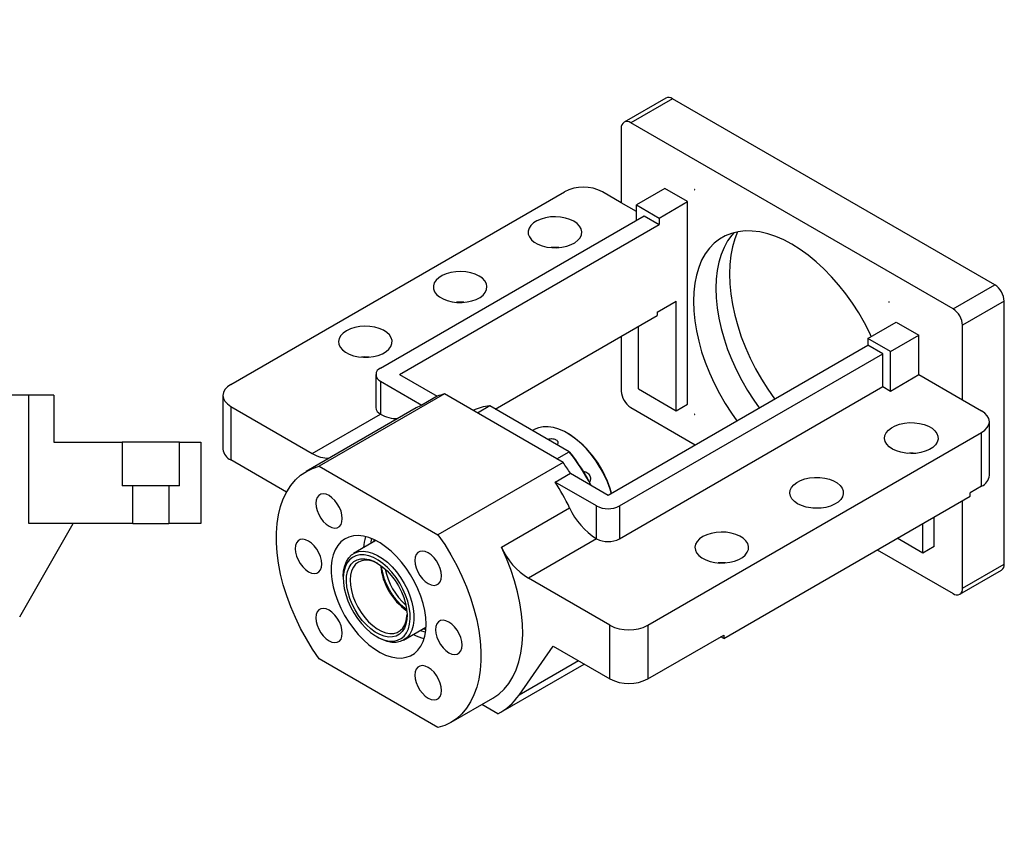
# Model space of a CAD drawing. Header units: millimetres. Extents: x 17 to 333, y 11 to 190.
# Tile 5 of 5: x 170 to 275, y 105 to 190. Entities that reach past the tile are written whole.
import ezdxf

# ---------------------------------------------------------------- set-up
doc = ezdxf.new("R2010")
doc.units = ezdxf.units.MM
doc.layers.add('圖層0', color=7, linetype='Continuous')
doc.styles.add('SLDTEXTSTYLE0', font='TXT', dxfattribs={"width": 0.7})
doc.styles.add('SLDTEXTSTYLE1', font='TXT', dxfattribs={"width": 0.7, "bigfont": 'bigfont'})
doc.styles.add('SLDTEXTSTYLE4', font='TXT', dxfattribs={"width": 0.625, "bigfont": 'bigfont'})

# ---------------------------------------------------------------- blocks, each defined once
blk = doc.blocks.new('SW_NOTE_2')
at = {"layer": '圖層0', "color": 0, "char_height": 2.6458, "attachment_point": 2}
for s, insert, style in [('\\M+19655\\M+196CA\\M+19AA4 B-B', (7.73, 3.41), 'SLDTEXTSTYLE1'), ('\\M+194E4\\M+197E1 1 : 3', (7.86, -1.26), 'SLDTEXTSTYLE4')]:
    blk.add_mtext(s, dxfattribs=dict(at, insert=insert, style=style))

msp = doc.modelspace()

# ---------------------------------------------------------------- linework, layer by layer
at = {"color": 7, "linetype": 'Continuous', "lineweight": 25}
for p, q in [((238.8117, 181.6052), (234.367, 179.0393)), ((239.5259, 181.5344), (235.0812, 178.9686)), ((273.8711, 161.7074), (239.5259, 181.5344)), ((234.0711, 178.3853), (234.0711, 170.4531)), ((269.4264, 159.1415), (235.0812, 178.9686)), ((192.4528, 151.0926), (228.0102, 171.6194)), ((234.0711, 170.4531), (232.0508, 171.6194)), ((238.7178, 171.97), (235.6873, 170.2206)), ((241.1421, 170.5705), (238.7178, 171.97)), ((235.6873, 169.5201), (234.0711, 170.4531)), ((235.6873, 168.5876), (235.6873, 170.2206)), ((235.6873, 170.2206), (238.1117, 168.821)), ((238.1117, 168.821), (241.1421, 170.5705)), ((241.1421, 148.9904), (241.1421, 170.5705)), ((208.4132, 152.8426), (236.4954, 169.0542)), ((236.4954, 169.0542), (238.1117, 168.1211)), ((210.4335, 152.1428), (238.1117, 168.1211)), ((238.1117, 168.821), (238.1117, 168.1211)), ((269.4264, 159.1415), (273.8711, 161.7074)), ((237.9097, 158.7892), (239.93, 159.9555)), ((239.93, 148.2907), (239.93, 159.9555)), ((274.8812, 159.9578), (270.4366, 157.3919)), ((274.8812, 131.9621), (274.8812, 159.9578)), ((237.9097, 158.7892), (237.9097, 158.4393)), ((220.6373, 148.4682), (237.9097, 158.4393)), ((260.335, 155.9917), (263.3655, 157.7412)), ((263.3655, 157.7412), (265.7899, 156.3416)), ((270.4366, 149.4598), (270.4366, 157.3919)), ((235.8894, 150.6233), (235.8894, 157.273)), ((234.0711, 156.2233), (234.0711, 150.3896)), ((262.7594, 154.5922), (260.335, 155.9917)), ((260.335, 155.9917), (260.335, 155.2918)), ((262.7594, 154.5922), (265.7899, 156.3416)), ((265.7899, 152.1423), (265.7899, 156.3416)), ((232.6569, 139.3136), (260.335, 155.2918)), ((233.869, 138.1473), (261.9513, 154.3588)), ((261.9513, 154.3588), (260.335, 155.2918)), ((261.9513, 150.8593), (261.9513, 154.3588)), ((262.7594, 150.3928), (262.7594, 154.5922)), ((207.9111, 152.1428), (207.9111, 148.6434)), ((208.4132, 151.4431), (212.8291, 148.8938)), ((208.4132, 151.4431), (208.4132, 147.9436)), ((210.4335, 152.1428), (214.4453, 149.8269)), ((262.7594, 150.3928), (265.7899, 152.1423)), ((265.7899, 152.1423), (270.4366, 149.4598)), ((215.2206, 150.0792), (201.8866, 142.3816)), ((227.8697, 142.777), (215.2206, 150.0792)), ((233.869, 134.6478), (261.9513, 150.8593)), ((235.8894, 150.6233), (239.93, 148.2907)), ((261.9513, 150.8593), (262.7594, 150.3928)), ((170.9363, 149.9499), (164.3171, 149.9499)), ((170.9363, 136.2833), (170.9363, 149.9499)), ((173.6029, 149.9499), (170.9363, 149.9499)), ((173.6029, 149.9499), (173.6029, 144.9499)), ((191.616, 149.9263), (191.616, 144.2105)), ((214.4453, 149.8269), (212.8291, 148.8938)), ((270.4366, 149.4598), (272.4569, 148.2935)), ((192.4528, 148.76), (192.4528, 143.0442)), ((192.4528, 148.76), (201.1419, 143.7439)), ((212.2153, 148.5919), (200.4975, 141.8274)), ((220.048, 148.8083), (218.7351, 148.0503)), ((228.4972, 143.9307), (220.048, 148.8083)), ((235.0812, 148.6399), (241.9468, 144.6765)), ((239.93, 148.2907), (241.1421, 148.9904)), ((201.1419, 143.7439), (208.415, 147.9426)), ((208.4132, 147.9436), (208.415, 147.9426)), ((273.2937, 141.4114), (273.2937, 147.1272)), ((224.7421, 146.2562), (224.6055, 146.1773)), ((228.415, 145.8437), (228.314, 145.9021)), ((236.8995, 125.4341), (272.4569, 145.9609)), ((272.4569, 140.2451), (272.4569, 145.9609)), ((173.6029, 144.9499), (180.8809, 144.9499)), ((180.8809, 144.9499), (180.8809, 140.2833)), ((186.9916, 144.9499), (180.8809, 144.9499)), ((186.9916, 140.2833), (186.9916, 144.9499)), ((186.9916, 144.9499), (189.2696, 144.9499)), ((189.2696, 144.9499), (189.2696, 136.2833)), ((227.1842, 143.1728), (228.4972, 143.9307)), ((228.4972, 143.9307), (228.5715, 143.8878)), ((198.3884, 139.6177), (192.4528, 143.0442)), ((227.8697, 142.777), (214.5357, 135.0795)), ((201.8866, 142.3816), (214.5357, 135.0795)), ((227.0288, 140.6965), (228.6451, 141.6295)), ((231.4447, 138.1473), (227.0288, 140.6965)), ((228.6451, 141.6295), (232.6569, 139.3136)), ((182.021, 140.2833), (180.8809, 140.2833)), ((182.021, 136.2833), (182.021, 140.2833)), ((185.8516, 140.2833), (182.021, 140.2833)), ((185.8516, 140.2833), (185.8516, 136.2833)), ((186.9916, 140.2833), (185.8516, 140.2833)), ((272.4569, 140.2451), (271.2447, 139.5453)), ((244.9807, 124.0335), (271.2447, 139.1954)), ((270.4366, 129.3962), (270.4366, 138.7289)), ((271.2447, 139.1954), (271.2447, 139.5453)), ((221.2913, 133.745), (228.5644, 137.9436)), ((231.4447, 134.6478), (231.4447, 138.1473)), ((233.869, 138.1473), (233.869, 134.6478)), ((267.4061, 133.8286), (267.4061, 136.9794)), ((169.9588, 126.3447), (175.65, 136.2833)), ((182.021, 136.2833), (170.9363, 136.2833)), ((182.021, 136.2833), (185.8516, 136.2833)), ((189.2696, 136.2833), (185.8516, 136.2833)), ((266.1939, 133.1288), (266.1939, 136.2796)), ((207.9257, 134.4534), (205.5471, 133.0803)), ((231.4429, 134.6488), (224.1698, 130.4502)), ((231.4447, 134.6478), (231.4429, 134.6488)), ((266.1939, 133.1288), (263.4649, 134.7042)), ((261.3431, 133.4793), (269.4264, 128.8129)), ((267.4061, 133.8286), (266.1939, 133.1288)), ((270.1406, 128.7422), (274.5853, 131.308)), ((270.4366, 129.3962), (274.8812, 131.9621)), ((204.4433, 130.6406), (204.4433, 130.4073)), ((232.8589, 125.4341), (224.1698, 130.4502)), ((210.8752, 123.8507), (213.2538, 125.2238)), ((212.9984, 125.0763), (213.2367, 124.9822)), ((232.8589, 119.7183), (232.8589, 125.4341)), ((236.8995, 125.4341), (236.8995, 119.7183)), ((208.0086, 124.2315), (208.2106, 124.1148)), ((208.5894, 123.9181), (208.2106, 124.1148)), ((236.8995, 119.7183), (244.9807, 124.3835)), ((244.9807, 124.0335), (244.6776, 124.2085)), ((244.9807, 124.3835), (244.9807, 124.0335)), ((223.1751, 118.0028), (226.798, 123.2172)), ((226.798, 123.2172), (232.8589, 119.7183)), ((214.5357, 114.5493), (201.8866, 121.8515)), ((221.2266, 116.1848), (230.1032, 121.3091)), ((215.9248, 115.1036), (220.3695, 117.6694)), ((220.8971, 116.0086), (219.1949, 116.9913))]:
    msp.add_line(p, q, dxfattribs=at)
at = {"color": 8, "linetype": 'Continuous', "lineweight": 25}
msp.add_line((229.5028, 121.6557), (223.1751, 118.0028), dxfattribs=at)
at = {"color": 7, "linetype": 'Continuous', "lineweight": 25, "flags": 128}
for points in [[(241.9111, 171.8215), (241.91, 171.8285), (241.9069, 171.8357), (241.9022, 171.842), (241.8967, 171.8465), (241.8912, 171.8484), (241.8865, 171.8475), (241.8833, 171.8439), (241.8822, 171.8382), (241.8833, 171.8312), (241.8865, 171.8239), (241.8912, 171.8176), (241.8967, 171.8132), (241.9022, 171.8112), (241.9069, 171.8122), (241.91, 171.8158), (241.9111, 171.8215)], [(229.0203, 168.4704), (228.6015, 168.6701), (228.1247, 168.8204), (227.6073, 168.9158), (227.068, 168.9531), (226.5262, 168.9307), (226.0015, 168.8495), (225.513, 168.7125), (225.0781, 168.5246), (224.7127, 168.2926), (224.43, 168.0248), (224.2402, 167.731), (224.1501, 167.4218), (224.1631, 167.1083), (224.2785, 166.8019), (224.4924, 166.5137), (224.7968, 166.254), (225.1809, 166.0323), (225.6307, 165.8565), (226.13, 165.7331), (226.6608, 165.6664), (227.2038, 165.6589), (227.7395, 165.7109), (228.2484, 165.8205), (228.7122, 165.9837), (229.1142, 166.1947), (229.4397, 166.4457), (229.677, 166.7277), (229.8176, 167.0306), (229.8563, 167.3434), (229.7919, 167.6547), (229.6265, 167.9534), (229.3662, 168.2286), (229.0203, 168.4704)], [(260.7098, 156.2081), (260.5442, 156.5561), (259.983, 157.6452), (259.3691, 158.7086), (258.7065, 159.7391), (257.9998, 160.7297), (257.2539, 161.6735), (256.4739, 162.5642), (255.665, 163.3957), (254.8328, 164.1622), (253.983, 164.8585), (253.1214, 165.4799), (252.2538, 166.0222), (251.3863, 166.4816), (250.5247, 166.855), (249.6749, 167.1398), (248.8427, 167.3341), (248.0338, 167.4366), (247.2537, 167.4465), (246.5078, 167.3639), (245.8012, 167.1892), (245.1386, 166.9237), (244.5246, 166.5691), (243.9634, 166.128), (243.4589, 165.6032), (243.0144, 164.9985), (242.6331, 164.3178), (242.3175, 163.566), (242.0697, 162.748), (241.8915, 161.8695), (241.7841, 160.9366), (241.7482, 159.9555), (241.7841, 158.933), (241.8915, 157.876), (242.0697, 156.7918), (242.3175, 155.6878), (242.6331, 154.5715), (243.0144, 153.4506), (243.4589, 152.3327), (243.9634, 151.2254), (244.5246, 150.1363), (245.1386, 149.0729), (245.8012, 148.0424), (246.3737, 147.2321)], [(246.1141, 167.2792), (245.8429, 166.9794), (245.3984, 166.3747), (245.017, 165.6941), (244.7014, 164.9422), (244.4537, 164.1242), (244.2755, 163.2458), (244.1681, 162.3128), (244.1322, 161.3317)], [(246.4611, 167.3554), (246.1587, 166.6044), (245.9097, 165.7556), (245.7307, 164.8465), (245.6228, 163.8829), (245.5868, 162.8712), (245.6228, 161.8179), (245.7307, 160.7299), (245.9097, 159.6141), (246.1587, 158.4778), (246.476, 157.3285), (246.8596, 156.1734), (247.307, 155.0203), (247.8153, 153.8764), (248.3813, 152.7492), (249.0012, 151.6462), (249.671, 150.5743), (250.3822, 149.5462)], [(218.9188, 162.639), (218.4999, 162.8386), (218.0232, 162.9889), (217.5058, 163.0844), (216.9665, 163.1216), (216.4247, 163.0992), (215.9, 163.0181), (215.4114, 162.881), (214.9766, 162.6931), (214.6112, 162.4611), (214.3285, 162.1933), (214.1387, 161.8995), (214.0486, 161.5903), (214.0615, 161.2768), (214.177, 160.9704), (214.3908, 160.6822), (214.6953, 160.4225), (215.0794, 160.2008), (215.5292, 160.025), (216.0285, 159.9016), (216.5593, 159.8349), (217.1023, 159.8275), (217.638, 159.8795), (218.1469, 159.989), (218.6107, 160.1522), (219.0126, 160.3632), (219.3381, 160.6142), (219.5755, 160.8963), (219.7161, 161.1991), (219.7548, 161.5119), (219.6903, 161.8233), (219.5249, 162.1219), (219.2646, 162.3972), (218.9188, 162.639)], [(244.1322, 161.3317), (244.1681, 160.3092), (244.2755, 159.2522), (244.4537, 158.168), (244.7014, 157.064), (245.017, 155.9477), (245.3984, 154.8268), (245.8429, 153.7089), (246.3474, 152.6016), (246.9086, 151.5125), (247.5225, 150.4491), (248.1851, 149.4186), (248.7576, 148.6084)], [(262.6254, 159.8634), (262.6243, 159.8704), (262.6212, 159.8776), (262.6165, 159.8839), (262.611, 159.8884), (262.6054, 159.8903), (262.6008, 159.8894), (262.5976, 159.8858), (262.5965, 159.8801), (262.5976, 159.8731), (262.6008, 159.8658), (262.6054, 159.8595), (262.611, 159.8551), (262.6165, 159.8531), (262.6212, 159.8541), (262.6243, 159.8577), (262.6254, 159.8634)], [(204.7767, 156.8075), (204.4308, 156.5657), (204.1705, 156.2905), (204.0051, 155.9918), (203.9406, 155.6804), (203.9794, 155.3676), (204.12, 155.0648), (204.3573, 154.7827), (204.6828, 154.5317), (205.0847, 154.3208), (205.5485, 154.1576), (206.0575, 154.048), (206.5931, 153.996), (207.1362, 154.0034), (207.6669, 154.0701), (208.1662, 154.1935), (208.6161, 154.3693), (209.0002, 154.591), (209.3046, 154.8507), (209.5184, 155.1389), (209.6339, 155.4454), (209.6468, 155.7588), (209.5567, 156.0681), (209.3669, 156.3619), (209.0842, 156.6296), (208.7188, 156.8616), (208.284, 157.0496), (207.7954, 157.1866), (207.2708, 157.2677), (206.729, 157.2901), (206.1896, 157.2529), (205.6722, 157.1574), (205.1955, 157.0071), (204.7767, 156.8075)], [(207.1978, 154.0081), (206.729, 154.0239), (206.3961, 154.0081)], [(192.4528, 151.0926), (192.0975, 150.8427), (191.8334, 150.5575), (191.6709, 150.2481), (191.616, 149.9263), (191.6709, 149.6045), (191.8334, 149.2951), (192.0975, 149.01), (192.4528, 148.76)], [(272.4569, 145.9609), (272.8122, 146.2108), (273.0762, 146.496), (273.2388, 146.8054), (273.2937, 147.1272), (273.2388, 147.449), (273.0762, 147.7584), (272.8122, 148.0436), (272.4569, 148.2935)], [(241.9111, 147.9014), (241.91, 147.9084), (241.9069, 147.9156), (241.9022, 147.922), (241.8967, 147.9264), (241.8912, 147.9283), (241.8865, 147.9274), (241.8833, 147.9238), (241.8822, 147.9181), (241.8833, 147.9111), (241.8865, 147.9038), (241.8912, 147.8975), (241.8967, 147.8931), (241.9022, 147.8912), (241.9069, 147.8921), (241.91, 147.8957), (241.9111, 147.9014)], [(262.9614, 144.2115), (262.6156, 144.4533), (262.3553, 144.7285), (262.1899, 145.0271), (262.1254, 145.3385), (262.1642, 145.6513), (262.3047, 145.9542), (262.5421, 146.2362), (262.8676, 146.4872), (263.2695, 146.6982), (263.7333, 146.8614), (264.2423, 146.9709), (264.7779, 147.0229), (265.3209, 147.0155), (265.8517, 146.9488), (266.351, 146.8254), (266.8009, 146.6496), (267.1849, 146.4279), (267.4894, 146.1682), (267.7032, 145.88), (267.8187, 145.5736), (267.8316, 145.2601), (267.7415, 144.9509), (267.5517, 144.6571), (267.269, 144.3893), (266.9036, 144.1573), (266.4688, 143.9694), (265.9802, 143.8324), (265.4555, 143.7512), (264.9138, 143.7288), (264.3744, 143.7661), (263.857, 143.8615), (263.3803, 144.0118), (262.9614, 144.2115)], [(233.0066, 139.5155), (232.873, 139.9461), (232.5841, 140.7181), (232.2352, 141.4809), (231.8313, 142.224), (231.378, 142.9368), (230.8817, 143.6093), (230.3493, 144.2322), (229.7883, 144.7967), (229.2066, 145.2948), (228.6124, 145.7196), (228.014, 146.065), (227.4198, 146.3263), (226.8381, 146.4998), (226.2771, 146.583), (225.7447, 146.5748), (225.2484, 146.4753), (224.7951, 146.2859), (224.7421, 146.2562)], [(201.8866, 121.8515), (201.1729, 122.9028), (200.5075, 123.9923), (199.8949, 125.1124), (199.3393, 126.2555), (198.8445, 127.4138), (198.4139, 128.5793), (198.0504, 129.744), (197.7566, 130.8999), (197.5345, 132.0392), (197.3856, 133.1539), (197.3109, 134.2365), (197.3109, 135.2796), (197.3856, 136.2759), (197.5345, 137.2187), (197.7566, 138.1015), (198.0504, 138.9183), (198.4139, 139.6634), (198.8445, 140.3317), (199.3393, 140.9187), (199.8949, 141.4203), (200.5075, 141.8331), (201.1729, 142.1543), (201.8866, 142.3816)], [(252.8599, 138.38), (252.5141, 138.6218), (252.2538, 138.897), (252.0884, 139.1957), (252.0239, 139.507), (252.0626, 139.8198), (252.2032, 140.1227), (252.4406, 140.4047), (252.7661, 140.6557), (253.168, 140.8667), (253.6318, 141.0299), (254.1407, 141.1395), (254.6764, 141.1915), (255.2194, 141.184), (255.7502, 141.1173), (256.2495, 140.9939), (256.6993, 140.8181), (257.0834, 140.5964), (257.3879, 140.3367), (257.6017, 140.0485), (257.7172, 139.7421), (257.7301, 139.4286), (257.64, 139.1194), (257.4502, 138.8256), (257.1675, 138.5578), (256.8021, 138.3258), (256.3673, 138.1379), (255.8787, 138.0009), (255.354, 137.9197), (254.8122, 137.8973), (254.2729, 137.9346), (253.7555, 138.03), (253.2788, 138.1803), (252.8599, 138.38)], [(204.3397, 136.8042), (204.3042, 137.188), (204.1996, 137.5936), (204.0311, 138.0005), (203.8072, 138.3884), (203.5391, 138.7377), (203.2402, 139.031), (202.9255, 139.2537), (202.6108, 139.3944), (202.3119, 139.4462), (202.0437, 139.4064), (201.8198, 139.2771), (201.6513, 139.0647), (201.5467, 138.7799), (201.5112, 138.437), (201.5467, 138.0531), (201.6513, 137.6476), (201.8198, 137.2407), (202.0437, 136.8528), (202.3119, 136.5035), (202.6108, 136.2101), (202.9255, 135.9875), (203.2402, 135.8468), (203.5391, 135.795), (203.8072, 135.8348), (204.0311, 135.9641), (204.1996, 136.1765), (204.3042, 136.4612), (204.3397, 136.8042)], [(242.7584, 134.8811), (242.4126, 134.6393), (242.1522, 134.3641), (241.9868, 134.0654), (241.9224, 133.754), (241.9611, 133.4413), (242.1017, 133.1384), (242.339, 132.8563), (242.6645, 132.6053), (243.0665, 132.3944), (243.5303, 132.2312), (244.0392, 132.1216), (244.5749, 132.0696), (245.1179, 132.077), (245.6487, 132.1437), (246.148, 132.2671), (246.5978, 132.4429), (246.9819, 132.6646), (247.2863, 132.9243), (247.5002, 133.2126), (247.6156, 133.519), (247.6286, 133.8324), (247.5385, 134.1417), (247.3487, 134.4355), (247.066, 134.7032), (246.7006, 134.9352), (246.2657, 135.1232), (245.7772, 135.2602), (245.2525, 135.3413), (244.7107, 135.3637), (244.1714, 135.3265), (243.654, 135.231), (243.1772, 135.0807), (242.7584, 134.8811)], [(202.1503, 131.9643), (202.1148, 132.3482), (202.0102, 132.7538), (201.8417, 133.1607), (201.6178, 133.5485), (201.3496, 133.8979), (201.0507, 134.1912), (200.736, 134.4138), (200.4214, 134.5546), (200.1224, 134.6063), (199.8543, 134.5666), (199.6304, 134.4373), (199.4619, 134.2249), (199.3573, 133.9401), (199.3218, 133.5972), (199.3573, 133.2133), (199.4619, 132.8077), (199.6304, 132.4008), (199.8543, 132.013), (200.1224, 131.6636), (200.4214, 131.3703), (200.736, 131.1477), (201.0507, 131.0069), (201.3496, 130.9552), (201.6178, 130.9949), (201.8417, 131.1243), (202.0102, 131.3366), (202.1148, 131.6214), (202.1503, 131.9643)], [(213.2619, 125.5497), (213.2265, 126.26), (213.1206, 127.0012), (212.9459, 127.763), (212.7046, 128.5347), (212.4003, 129.3054), (212.0372, 130.0643), (211.6204, 130.8007), (211.1557, 131.5044), (210.6496, 132.1654), (210.1094, 132.7745), (209.5425, 133.3231), (208.9569, 133.8035), (208.3608, 134.2089), (207.7627, 134.5338), (207.1708, 134.7734), (206.5936, 134.9245), (206.039, 134.9849), (205.515, 134.9538), (205.0287, 134.8317), (204.5872, 134.6201), (204.1966, 134.3222), (203.8622, 133.942), (203.589, 133.485), (203.3806, 132.9575), (203.2401, 132.3669), (203.1693, 131.7216), (203.1693, 131.0306), (203.2401, 130.3035), (203.3806, 129.5507), (203.589, 128.7826), (203.8622, 128.0101), (204.1966, 127.2439), (204.5872, 126.4949), (205.0287, 125.7736), (205.515, 125.0901), (206.039, 124.4539), (206.5936, 123.8741), (207.1708, 123.3587), (207.7627, 122.915), (208.3608, 122.5492), (208.9569, 122.2664), (209.5425, 122.0707), (210.1094, 121.9648), (210.6496, 121.9501), (211.1557, 122.0269), (211.6204, 122.194), (212.0372, 122.4492), (212.4003, 122.7889), (212.7046, 123.2082), (212.9459, 123.7013), (213.1206, 124.2613), (213.2265, 124.8804), (213.2619, 125.5497)], [(207.4445, 134.6729), (207.3729, 134.325), (207.343, 134.117)], [(207.7079, 134.5594), (207.7002, 134.5139), (207.6703, 134.3059)], [(214.5357, 135.0795), (215.2494, 134.0281), (215.9148, 132.9386), (216.5275, 131.8185), (217.0831, 130.6754), (217.5779, 129.5171), (218.0085, 128.3516), (218.3719, 127.1869), (218.6657, 126.031), (218.8878, 124.8917), (219.0367, 123.777), (219.1115, 122.6944), (219.1115, 121.6513), (219.0367, 120.655), (218.8878, 119.7122), (218.6657, 118.8294), (218.3719, 118.0126), (218.0085, 117.2676), (217.5779, 116.5992), (217.0831, 116.0122), (216.5275, 115.5106), (215.9148, 115.0978), (215.2494, 114.7766), (214.5357, 114.5493)], [(204.4433, 130.6406), (204.4433, 130.6587), (204.4822, 131.2416), (204.5936, 131.7705), (204.7755, 132.2351), (205.0242, 132.6263), (205.3349, 132.9365), (205.7016, 133.1597), (206.1172, 133.2915), (206.5735, 133.3294), (207.0617, 133.2726), (207.5723, 133.1223), (208.0953, 132.8813), (208.6206, 132.5543), (209.1379, 132.1478), (209.6371, 131.6696), (210.1087, 131.1291), (210.5432, 130.5367), (210.9324, 129.9039), (211.2686, 129.2432), (211.5453, 128.5674), (211.7571, 127.8895), (211.8999, 127.2229), (211.9709, 126.5805), (211.9687, 125.9747), (211.8934, 125.4174), (211.7464, 124.9195), (211.5306, 124.4906), (211.2502, 124.139), (210.9107, 123.8716), (210.5185, 123.6937), (210.0815, 123.6086), (209.6081, 123.6181), (209.1075, 123.7219), (208.5894, 123.9181), (208.5894, 123.9181)], [(214.9111, 130.7014), (214.8756, 131.0853), (214.7711, 131.4908), (214.6026, 131.8977), (214.3786, 132.2856), (214.1105, 132.635), (213.8116, 132.9283), (213.4969, 133.1509), (213.1822, 133.2916), (212.8833, 133.3434), (212.6151, 133.3036), (212.3912, 133.1743), (212.2227, 132.962), (212.1181, 132.6772), (212.0827, 132.3342), (212.1181, 131.9504), (212.2227, 131.5448), (212.3912, 131.1379), (212.6151, 130.7501), (212.8833, 130.4007), (213.1822, 130.1074), (213.4969, 129.8847), (213.8116, 129.744), (214.1105, 129.6922), (214.3786, 129.732), (214.6026, 129.8613), (214.7711, 130.0737), (214.8756, 130.3585), (214.9111, 130.7014)], [(220.3695, 117.6694), (220.389, 117.6807), (221.0125, 118.1084), (221.5761, 118.6288), (222.0756, 119.2382), (222.5076, 119.9321), (222.8688, 120.7058), (223.1568, 121.5535), (223.3695, 122.4692), (223.5053, 123.4463), (223.5632, 124.4779), (223.5429, 125.5565), (223.4445, 126.6744), (223.2686, 127.8235), (223.0167, 128.9956), (222.6903, 130.1824), (222.292, 131.3752), (221.8246, 132.5656), (221.2913, 133.745)], [(208.3671, 124.0453), (208.8684, 123.8564), (209.3522, 123.759), (209.8086, 123.7551), (210.2284, 123.8446), (210.603, 124.0259), (210.9248, 124.2952), (211.1873, 124.6469), (211.3851, 125.0741), (211.5141, 125.5679), (211.5718, 126.1183), (211.557, 126.7141), (211.4699, 127.3432), (211.3124, 127.9928), (211.0876, 128.6496), (210.8002, 129.3003), (210.456, 129.9316), (210.0619, 130.5307), (209.6261, 131.0854), (209.1573, 131.5844), (208.6652, 132.0175), (208.1597, 132.3759), (207.6512, 132.6524), (207.1499, 132.8412), (206.6661, 132.9386), (206.2097, 132.9426), (205.7899, 132.853), (205.4153, 132.6718), (205.0934, 132.4025), (204.831, 132.0507), (204.6332, 131.6236), (204.5042, 131.1298), (204.4465, 130.5794), (204.4613, 129.9835), (204.5484, 129.3544), (204.7059, 128.7049), (204.9306, 128.0481), (205.2181, 127.3974), (205.5623, 126.766), (205.9564, 126.1669), (206.3922, 125.6122), (206.861, 125.1133), (207.3531, 124.6801), (207.8586, 124.3217), (208.3671, 124.0453)], [(208.3337, 124.4476), (207.8507, 124.712), (207.3713, 125.0577), (206.9061, 125.4769), (206.4656, 125.9603), (206.0595, 126.497), (205.697, 127.075), (205.3861, 127.6816), (205.1339, 128.303), (204.9458, 128.9255), (204.8262, 129.535), (204.7777, 130.1181), (204.8014, 130.6617), (204.8967, 131.1536), (205.0616, 131.5828), (205.2923, 131.9398), (205.5837, 132.2166), (205.9293, 132.407), (206.3213, 132.5067), (206.7511, 132.5135), (207.2089, 132.4274), (207.6846, 132.2501), (208.1676, 131.9856), (208.647, 131.6399), (209.1122, 131.2208), (209.5527, 130.7374), (209.9588, 130.2007), (210.3213, 129.6226), (210.6322, 129.0161), (210.8844, 128.3946), (211.0725, 127.7722), (211.1921, 127.1626), (211.2406, 126.5795), (211.2169, 126.036), (211.1215, 125.5441), (210.9567, 125.1148), (210.726, 124.7578), (210.4346, 124.4811), (210.089, 124.2907), (209.697, 124.191), (209.2672, 124.1841), (208.8094, 124.2703), (208.3337, 124.4476)], [(208.1123, 132.0201), (207.677, 132.2185), (207.2279, 132.3432), (206.8019, 132.3771), (206.4089, 132.3192), (206.0581, 132.171), (205.7578, 131.936), (205.515, 131.6196), (205.3354, 131.2293), (205.2232, 130.7742), (205.181, 130.265), (205.2099, 129.7136), (205.3091, 129.133), (205.4763, 128.5367), (205.7077, 127.9387), (205.9977, 127.3531), (206.3396, 126.7936), (206.7254, 126.2732), (207.1459, 125.8043), (207.5915, 125.3977), (208.0516, 125.063), (208.5154, 124.808), (208.5154, 124.808)], [(245.1795, 132.0817), (244.7107, 132.0975), (244.3779, 132.0817)], [(204.3397, 124.5967), (204.3042, 124.9805), (204.1996, 125.3861), (204.0311, 125.793), (203.8072, 126.1809), (203.5391, 126.5302), (203.2402, 126.8236), (202.9255, 127.0462), (202.6108, 127.1869), (202.3119, 127.2387), (202.0437, 127.1989), (201.8198, 127.0696), (201.6513, 126.8572), (201.5467, 126.5724), (201.5112, 126.2295), (201.5467, 125.8456), (201.6513, 125.4401), (201.8198, 125.0332), (202.0437, 124.6453), (202.3119, 124.296), (202.6108, 124.0026), (202.9255, 123.78), (203.2402, 123.6393), (203.5391, 123.5875), (203.8072, 123.6273), (204.0311, 123.7566), (204.1996, 123.969), (204.3042, 124.2538), (204.3397, 124.5967)], [(208.5154, 124.808), (208.9721, 124.6388), (209.411, 124.5593), (209.8217, 124.5714), (210.1947, 124.6747), (210.5212, 124.8668), (210.7935, 125.1434), (211.0054, 125.4977), (211.1517, 125.9217), (211.2291, 126.4052), (211.24, 126.6022)], [(217.1005, 123.3337), (217.0651, 123.7176), (216.9605, 124.1232), (216.792, 124.5301), (216.5681, 124.9179), (216.2999, 125.2673), (216.001, 125.5606), (215.6863, 125.7832), (215.3716, 125.924), (215.0727, 125.9757), (214.8046, 125.936), (214.5806, 125.8067), (214.4121, 125.5943), (214.3075, 125.3095), (214.2721, 124.9666), (214.3075, 124.5827), (214.4121, 124.1771), (214.5806, 123.7702), (214.8046, 123.3824), (215.0727, 123.033), (215.3716, 122.7397), (215.6863, 122.5171), (216.001, 122.3764), (216.2999, 122.3246), (216.5681, 122.3643), (216.792, 122.4937), (216.9605, 122.706), (217.0651, 122.9908), (217.1005, 123.3337)], [(212.6711, 124.8874), (213.1202, 124.7222), (213.2033, 124.6973)], [(214.9111, 118.4939), (214.8756, 118.8778), (214.7711, 119.2833), (214.6026, 119.6902), (214.3786, 120.0781), (214.1105, 120.4275), (213.8116, 120.7208), (213.4969, 120.9434), (213.1822, 121.0841), (212.8833, 121.1359), (212.6151, 121.0961), (212.3912, 120.9668), (212.2227, 120.7545), (212.1181, 120.4697), (212.0827, 120.1267), (212.1181, 119.7429), (212.2227, 119.3373), (212.3912, 118.9304), (212.6151, 118.5426), (212.8833, 118.1932), (213.1822, 117.8999), (213.4969, 117.6772), (213.8116, 117.5365), (214.1105, 117.4847), (214.3786, 117.5245), (214.6026, 117.6538), (214.7711, 117.8662), (214.8756, 118.151), (214.9111, 118.4939)]]:
    msp.add_lwpolyline(points, dxfattribs=at)
at = {"color": 7, "linetype": 'Continuous', "lineweight": 25}
for centre, radius, start, end in [((239.1074, 180.9503), 0.7185, 54.382373, 114.306935), ((234.6869, 178.4851), 0.6239, 50.796709, 189.213969), ((230.0305, 167.7203), 4.3915, 62.609682, 117.390331), ((227, 160.762), 4.9254, 85.332041, 94.667897), ((272.6881, 159.858), 2.1954, 2.605504, 57.394521), ((216.8985, 154.9309), 4.925, 85.331756, 94.668244), ((268.2434, 157.2921), 2.1954, 2.605504, 57.394521), ((208.6788, 152.1428), 0.7485, 110.783345, 249.216716), ((216.4927, 144.8531), 5.3787, 103.679694, 112.37331), ((236.2642, 150.4894), 2.1954, 182.605504, 237.394521), ((208.769, 148.7289), 0.8622, 185.695011, 245.625299), ((214.7995, 144.1138), 5.1702, 112.402612, 119.988706), ((220.3345, 144.4979), 4.3199, 93.80234, 118.194251), ((210.0816, 150.5311), 3.0786, 237.224221, 273.126044), ((222.5176, 136.6906), 10.8885, 15.109202, 57.206148), ((193.0458, 144.3531), 1.4369, 185.694365, 245.625824), ((212.3948, 130.8823), 20.7255, 27.258434, 39.019363), ((212.6251, 131.0145), 20.4942, 27.077831, 38.913249), ((264.9817, 138.836), 4.925, 85.331658, 94.66828), ((202.8085, 146.3324), 3.0786, 237.224221, 273.126044), ((206.4588, 127.4746), 26.3171, 32.538147, 35.553491), ((204.5634, 126.3601), 26.65, 25.763192, 32.544159), ((271.8638, 141.554), 1.437, 294.37455, 354.305356), ((235.5528, 141.1442), 7.6864, 204.607134, 237.676844), ((232.6569, 140.4868), 2.6349, 242.609606, 297.390374), ((254.8802, 133.0049), 4.9246, 85.331373, 94.668627), ((211.695, 133.4715), 5.0966, 163.94578, 177.544716), ((232.6569, 136.9873), 2.6349, 242.609606, 297.390374), ((228.2797, 136.9455), 7.6864, 204.607134, 237.676844), ((274.1942, 131.8789), 0.692, 304.412301, 6.899915), ((269.8207, 129.2963), 0.6239, 230.796709, 9.213969), ((234.8792, 129.3332), 4.3915, 242.609632, 297.390343), ((214.3188, 129.0588), 5.1814, 242.561729, 255.936999), ((234.8792, 123.6174), 4.3915, 242.609632, 297.390343), ((218.2055, 121.3815), 6.0094, 296.609055, 325.788461)]:
    msp.add_arc(centre, radius, start, end, dxfattribs=at)
at = {"color": 8, "linetype": 'Continuous', "lineweight": 25}
for centre, radius, start, end in [((215.061, 132.4198), 6.6669, 185.223535, 234.771088), ((215.7599, 132.8233), 6.9957, 191.603027, 228.391596)]:
    msp.add_arc(centre, radius, start, end, dxfattribs=at)
at = {"color": 7, "linetype": 'Continuous', "lineweight": 25}
for points, knots in [([(226.2278, 145.2408), (226.2452, 145.2486), (226.3277, 145.2857), (226.5162, 145.3168), (226.7611, 145.321), (226.9684, 145.2797), (227.0706, 145.2288), (227.1111, 145.2086)], [0, 0, 0, 0, 0.067962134, 0.321726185, 0.576639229, 0.832091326, 1, 1, 1, 1]), ([(227.1111, 145.2086), (227.1633, 145.1713), (227.2677, 145.0966), (227.332, 144.9478), (227.3241, 144.796), (227.2534, 144.7098), (227.2194, 144.6684)], [0, 0, 0, 0, 0.254202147, 0.508371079, 0.76336546, 1, 1, 1, 1]), ([(230.0261, 141.8096), (230.0812, 141.8102), (230.2066, 141.8117), (230.405, 141.724), (230.5883, 141.571), (230.7202, 141.3655), (230.787, 141.1323), (230.7765, 140.9035), (230.7328, 140.7437), (230.6805, 140.6862), (230.6737, 140.6788)], [0, 0, 0, 0, 0.11310061, 0.25748781, 0.40217288, 0.5463677, 0.69005142, 0.83399332, 0.97856384, 1, 1, 1, 1]), ([(211.1704, 127.1205), (211.0324, 127.2283), (210.752, 127.4473), (210.3446, 127.8559), (209.9558, 128.3165), (209.5988, 128.8219), (209.2813, 129.3598), (209.0107, 129.9187), (208.7911, 130.4872), (208.6338, 131.0491), (208.5478, 131.4544), (208.5333, 131.6583), (208.5311, 131.6899)], [0, 0, 0, 0, 0.10566435, 0.21469561, 0.32394086, 0.43335078, 0.54285298, 0.65236695, 0.76178503, 0.87101986, 0.97999123, 1, 1, 1, 1])]:
    msp.add_open_spline(points, degree=3, knots=knots, dxfattribs=at)

# ---------------------------------------------------------------- block references
at = {"layer": '圖層0'}
msp.add_blockref('SW_NOTE_2', (144.0897, 112.9179), dxfattribs=at)

# ---------------------------------------------------------------- texts
at = {"layer": '圖層0', "color": 7, "insert": (127.4628, 189.8242), "char_height": 6.87917, "attachment_point": 1, "style": 'SLDTEXTSTYLE0'}
msp.add_mtext('MBCK30L-G', dxfattribs=at)

doc.saveas('drawing.dxf')
